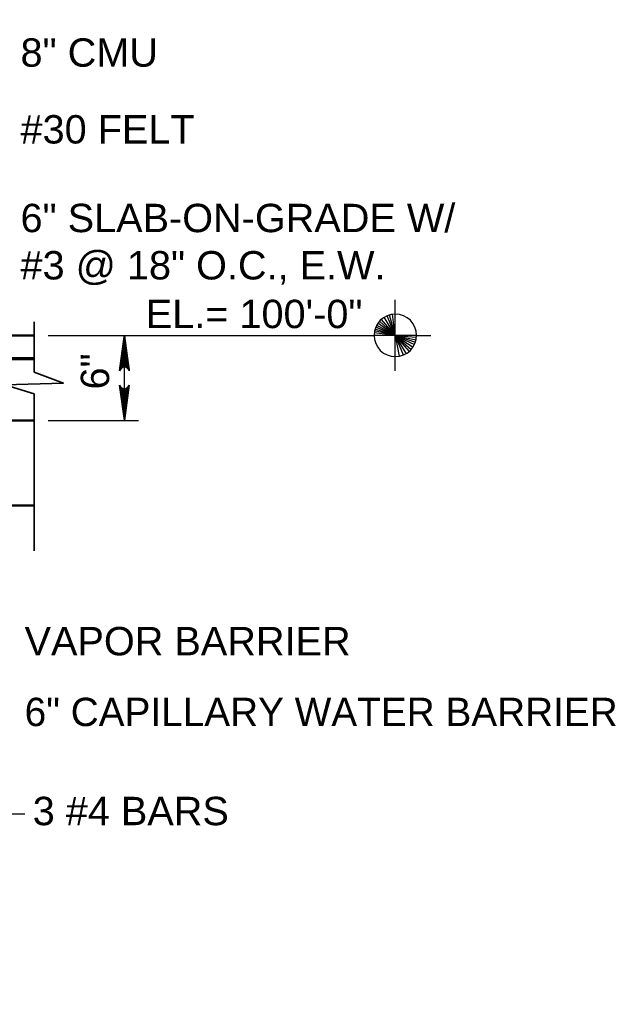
# Model space of a CAD drawing. Extents: x -217 to 423, y -193 to 255.
# Tile 26 of 39: x 120 to 161, y 13 to 82. Entities that reach past the tile are written whole.
import ezdxf

# ---------------------------------------------------------------- set-up
doc = ezdxf.new("R2010")
doc.units = 0
doc.header["$MEASUREMENT"] = 0
for name, color, linetype, lineweight in [('Level 1', 253, 'Continuous', 18), ('S-Anno-Brkl', 2, 'Continuous', 35), ('S-Anno-Dims', 33, 'Continuous', 35), ('S-Anno-Symb', 6, 'Continuous', 50), ('S-Anno-Text', 53, 'Continuous', 25), ('S-Sect-Conc', 6, 'Continuous', 50), ('S-Sect-Fngr', 2, 'Continuous', 50), ('S-Sect-Rbar', 7, 'Continuous', 70)]:
    doc.layers.add(name, color=color, linetype=linetype, lineweight=lineweight)
doc.styles.add('NOTES', font='romans.shx')

# ---------------------------------------------------------------- blocks, each defined once
blk = doc.blocks.new('LARROW')
at = {"color": 0, "linetype": 'ByBlock', "lineweight": -2, "flags": 128}
blk.add_lwpolyline([(-4.93, 0.71), (0, 0), (-4.92, -0.71), (-4.77, -0.59), (-4.55, -0.38), (-4.44, -0.19), (-4.42, 0), (-4.46, 0.21), (-4.57, 0.41), (-4.79, 0.61), (-4.93, 0.71), (-0.15, 0.01), (-4.76, -0.67), (-4.62, -0.56), (-4.39, -0.34), (-4.32, -0.06), (-4.37, 0.22), (-4.5, 0.41), (-4.67, 0.57), (-4.78, 0.65), (-0.41, 0.01), (-4.56, -0.59), (-4.41, -0.49), (-4.33, -0.37), (-4.25, -0.21), (-4.21, 0.01), (-4.23, 0.19), (-4.32, 0.33), (-4.5, 0.44), (-4.61, 0.58), (-0.71, 0.01), (-4.33, -0.5), (-4.17, -0.3), (-4.12, -0.06), (-4.14, 0.22), (-4.45, 0.51), (-1.05, 0.02), (-4.12, -0.41), (-4.07, -0.26), (-3.98, -0.04), (-4.04, 0.21), (-4.28, 0.43), (-1.36, 0.02), (-4.01, -0.31), (-3.92, -0.14), (-3.88, 0.04), (-4.07, 0.33), (-1.73, 0.02), (-3.85, -0.24), (-3.79, -0.11), (-3.77, 0.04), (-3.92, 0.25), (-2.17, 0.02), (-3.71, -0.15), (-3.67, 0.05), (-3.81, 0.17), (-2.53, 0.02), (-3.61, -0.09), (-3.63, 0.1), (-2.9, 0.02), (-3.57, -0.03), (-3.59, 0.03), (-3.36, 0.03)], dxfattribs=at)

msp = doc.modelspace()

# ---------------------------------------------------------------- linework, layer by layer
at = {"layer": 'Level 1', "color": 214, "linetype": 'Continuous', "lineweight": 25}
msp.add_3dface([(-216.672, -192.74), (423.328, -192.74), (423.328, 255.26), (-216.672, 255.26)], dxfattribs=at)
msp.add_3dface([(-216.672, -192.74), (423.328, -192.74), (423.328, 255.26), (-216.672, 255.26)], dxfattribs=at)
msp.add_3dface([(-216.672, -192.74), (423.328, -192.74), (423.328, 255.26), (-216.672, 255.26)], dxfattribs=at)
msp.add_3dface([(-216.672, -192.74), (423.328, -192.74), (423.328, 255.26), (-216.672, 255.26)], dxfattribs=at)
msp.add_3dface([(-216.672, -192.74), (423.328, -192.74), (423.328, 255.26), (-216.672, 255.26)], dxfattribs=at)
at = {"layer": 'S-Anno-Brkl'}
for p, q in [((120.671, 57.56), (120.671, 61.12)), ((120.671, 44.973), (120.671, 56.029))]:
    msp.add_line(p, q, dxfattribs=at)
at = {"layer": 'S-Anno-Brkl', "flags": 128}
msp.add_lwpolyline([(120.671, 57.56), (122.733, 56.793), (118.608, 56.675), (120.671, 56.029)], dxfattribs=at)
at = {"layer": 'S-Anno-Dims', "lineweight": 25}
for p, q in [((121.669, 60.161), (128.032, 60.161)), ((127.034, 54.161), (127.034, 60.161)), ((121.669, 54.161), (128.032, 54.161))]:
    msp.add_line(p, q, dxfattribs=at)
at = {"layer": 'S-Anno-Symb', "lineweight": 25}
for p, q in [((146.128, 61.661), (146.128, 62.66)), ((146.128, 60.161), (145.006, 61.156)), ((146.128, 60.161), (145.143, 61.291)), ((146.128, 60.161), (145.338, 61.435)), ((146.128, 60.161), (145.542, 61.541)), ((146.128, 60.161), (145.707, 61.6)), ((146.128, 60.161), (145.936, 61.648)), ((146.128, 60.161), (146.128, 61.661)), ((146.128, 60.161), (144.663, 60.476)), ((146.128, 60.161), (144.696, 60.602)), ((146.128, 60.161), (144.747, 60.743)), ((146.128, 60.161), (144.81, 60.874)), ((146.128, 60.161), (144.901, 61.022)), ((126.254, 60.161), (143.629, 60.161)), ((143.629, 60.161), (144.63, 60.161)), ((146.128, 60.161), (144.63, 60.161)), ((146.128, 60.161), (144.639, 60.329)), ((147.628, 60.161), (146.128, 60.161)), ((146.128, 58.663), (146.128, 60.161)), ((146.128, 60.161), (147.622, 60.043)), ((146.128, 60.161), (147.597, 59.855)), ((146.128, 60.161), (147.55, 59.684)), ((146.128, 60.161), (147.484, 59.522)), ((146.128, 60.161), (147.379, 59.338)), ((146.128, 60.161), (147.252, 59.168)), ((146.128, 60.161), (147.094, 59.017)), ((146.128, 60.161), (146.883, 58.865)), ((146.128, 60.161), (146.68, 58.792)), ((146.128, 60.161), (146.401, 58.688)), ((147.628, 60.161), (148.627, 60.161)), ((146.128, 57.662), (146.128, 58.663))]:
    msp.add_line(p, q, dxfattribs=at)
at = {"layer": 'S-Anno-Symb', "lineweight": 25, "extrusion": (0, 0, -1)}
msp.add_circle((-146.129, 60.162), 1.5, dxfattribs=at)
at = {"layer": 'S-Anno-Text', "lineweight": 25, "flags": 128}
msp.add_lwpolyline([(120.016, 26.409), (112.643, 26.409), (99.609, 34.849)], dxfattribs=at)
at = {"layer": 'S-Sect-Conc'}
for p, q in [((96.671, 60.161), (120.671, 60.161)), ((96.671, 54.161), (120.671, 54.161))]:
    msp.add_line(p, q, dxfattribs=at)
at = {"layer": 'S-Sect-Fngr'}
msp.add_line((96.671, 48.161), (120.671, 48.161), dxfattribs=at)
at = {"layer": 'S-Sect-Rbar'}
msp.add_line((97.916, 58.536), (120.671, 58.536), dxfattribs=at)

# ---------------------------------------------------------------- block references
at = {"layer": 'S-Anno-Dims', "lineweight": 25, "xscale": 0.5065787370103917, "yscale": 0.4901954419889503, "zscale": 0.03175}
for p, rotation in [((127.034, 60.161), 90), ((127.034, 54.161), 270)]:
    msp.add_blockref('LARROW', p, dxfattribs=dict(at, rotation=rotation))

# ---------------------------------------------------------------- texts
at = {"layer": 'S-Anno-Dims', "lineweight": 35, "insert": (123.96, 56.347), "char_height": 2, "attachment_point": 1, "rotation": 90, "line_spacing_factor": 0.734563, "style": 'NOTES'}
msp.add_mtext('\\fArial|b0|i0|c0|p39;6"', dxfattribs=at)
at = {"layer": 'S-Anno-Symb', "lineweight": 25, "insert": (143.813, 62.672), "char_height": 2, "attachment_point": 3, "line_spacing_factor": 0.73751, "style": 'NOTES'}
msp.add_mtext('\\fArial|b0|i0|c0|p39;EL.= 100\'-0"', dxfattribs=at)
at = {"layer": 'S-Anno-Text', "lineweight": 25, "char_height": 2, "attachment_point": 1, "style": 'NOTES'}
for s, insert, line_spacing_factor in [('\\fArial|b0|i0|c0|p39;8" CMU', (119.716, 81.1), 0.734563), ('\\fArial|b0|i0|c0|p39;#30 FELT', (119.716, 75.686), 0.734563), ('\\fArial|b0|i0|c0|p39;VAPOR BARRIER', (120.002, 39.606), 0.73751), ('\\fArial|b0|i0|c0|p39;6" CAPILLARY WATER BARRIER', (120.002, 34.617), 0.73751), ('\\fArial|b0|i0|c0|p39;3 #4 BARS', (120.575, 27.632), 0.734563)]:
    msp.add_mtext(s, dxfattribs=dict(at, insert=insert, line_spacing_factor=line_spacing_factor))
at = {"layer": 'S-Anno-Text', "lineweight": 25, "insert": (119.716, 69.437), "char_height": 2, "attachment_point": 1, "style": 'NOTES'}
msp.add_mtext('\\fArial|b0|i0|c0|p39;6" SLAB-ON-GRADE W/\\P#3 @ 18" O.C., E.W.', dxfattribs=at)

doc.saveas('drawing.dxf')
